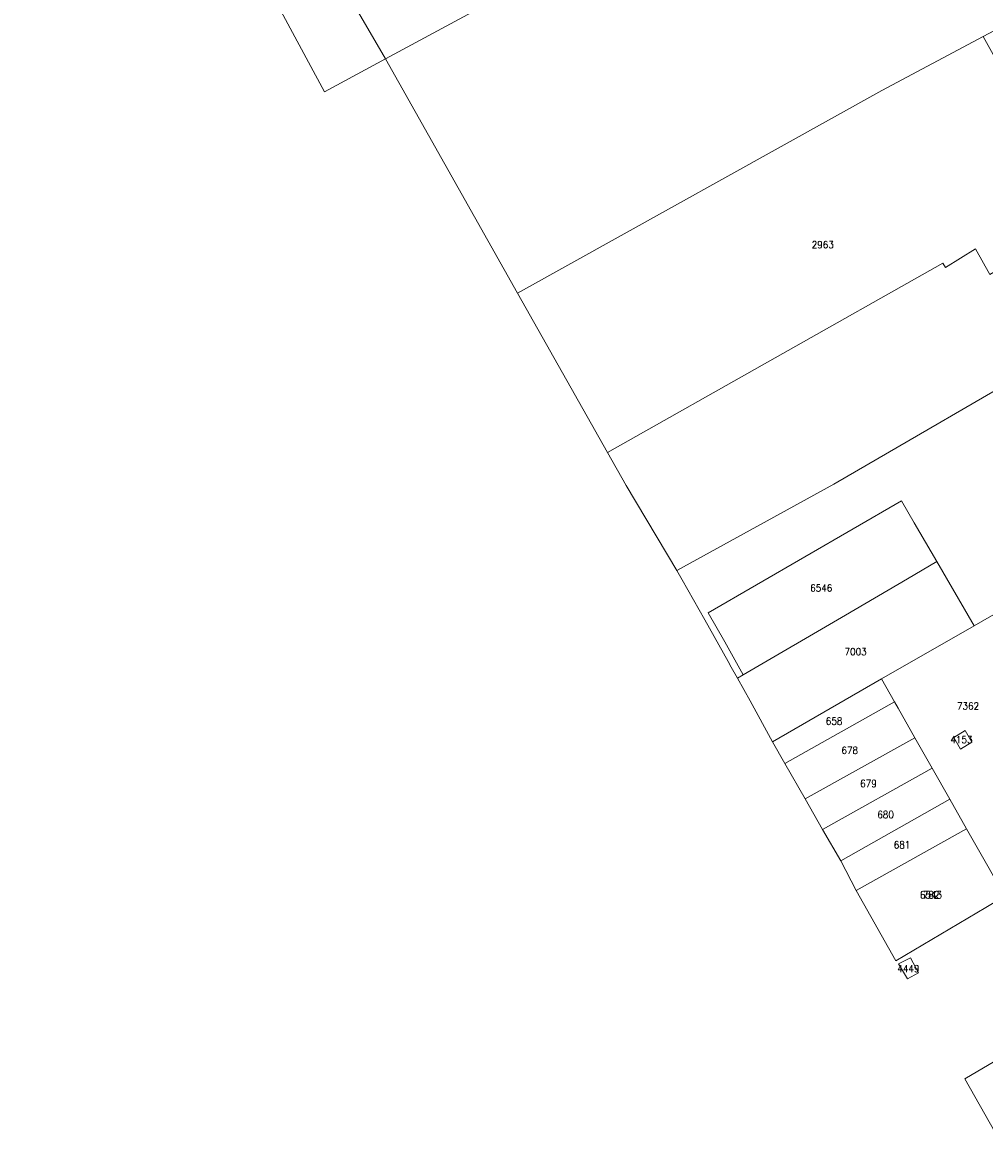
# Model space of a CAD drawing. Header units: metres. Extents: x 3 to 114181, y 112716 to 476231.
# Tile 11 of 90: x 111553 to 111689, y 475165 to 475324. Entities that reach past the tile are written whole.
import ezdxf
from ezdxf.enums import TextEntityAlignment as Align

# ---------------------------------------------------------------- set-up
doc = ezdxf.new("R2010")
doc.units = ezdxf.units.M
doc.header["$MEASUREMENT"] = 0
doc.layers.add('Kadasterperceelnummers', color=14, linetype='Continuous', lineweight=0)
doc.layers.add('Kadasterpercelen', color=14, linetype='Continuous', lineweight=13)
doc.styles.add('Style-STANDARD', font='STANDARD.shx')

msp = doc.modelspace()

# ---------------------------------------------------------------- linework, layer by layer
at = {"layer": 'Kadasterpercelen', "linetype": 'Continuous', "flags": 128}
for points in [[(111555.48, 475396.6), (111552.62, 475390.21), (111558.83, 475380.36), (111567.7, 475364.98), (111575.62, 475351.25), (111595.4, 475314.55), (111604.04, 475319.21), (111595.74, 475333.53), (111595.62, 475333.73), (111595.52, 475333.92), (111569.11, 475379.41), (111562.67, 475390.51), (111557.01, 475400.03)], [(111700.38, 475371.12), (111604.04, 475319.21), (111622.74, 475286.05), (111674.34, 475314.75), (111688.66, 475322.35), (111717.64, 475337.75), (111712.5, 475347.69)], [(111699.41, 475277.5), (111699.72, 475277.67), (111769.83, 475317.58), (111759.71, 475336.96), (111750.02, 475354.18), (111749.59, 475354.96), (111717.89, 475337.25), (111717.64, 475337.75), (111688.66, 475322.35), (111703.1, 475296.52), (111689.62, 475288.69), (111687.59, 475292.3), (111683.37, 475289.68), (111682.95, 475290.3), (111635.46, 475263.49), (111638.11, 475258.79), (111645.31, 475246.77), (111667.54, 475259)], [(111689.62, 475288.69), (111703.1, 475296.52), (111688.66, 475322.35), (111674.34, 475314.75), (111622.74, 475286.05), (111635.46, 475263.49), (111682.95, 475290.3), (111683.37, 475289.68), (111687.59, 475292.3)], [(111699.72, 475277.67), (111699.41, 475277.5), (111667.54, 475259), (111645.31, 475246.77), (111646.07, 475245.47), (111649.27, 475239.77), (111652.57, 475233.9), (111653.01, 475233.09), (111653.89, 475231.53), (111654.7, 475232), (111652.08, 475236.66), (111649.74, 475240.8), (111677.12, 475256.62), (111678.92, 475253.54), (111682.12, 475248.04), (111687.4, 475238.96), (111713.05, 475253.73)], [(111682.12, 475248.04), (111677.96, 475245.6), (111669.17, 475240.46), (111654.7, 475232), (111652.08, 475236.66), (111649.74, 475240.8), (111677.12, 475256.62), (111678.92, 475253.54)], [(111669.17, 475240.46), (111677.96, 475245.6), (111682.12, 475248.04), (111687.4, 475238.96), (111674.3, 475231.42), (111658.85, 475222.52), (111655.68, 475228.33), (111653.89, 475231.53), (111654.7, 475232)], [(111674.3, 475231.42), (111658.85, 475222.52), (111660.6, 475219.47), (111676.14, 475228.17)], [(111676.14, 475228.17), (111676.65, 475227.28), (111679.02, 475223.1), (111663.48, 475214.44), (111660.6, 475219.47)], [(111684.54, 475223.14), (111685.49, 475221.5), (111687.07, 475222.48), (111686.12, 475224.12)], [(111679.02, 475223.1), (111663.48, 475214.44), (111665.94, 475210.13), (111681.46, 475218.79)], [(111681.46, 475218.79), (111665.94, 475210.13), (111668.5, 475205.66), (111683.95, 475214.41)], [(111683.95, 475214.41), (111686.33, 475210.21), (111670.68, 475201.48), (111668.5, 475205.66)], [(111689.15, 475205.24), (111691.74, 475200.68), (111689.05, 475199.08), (111676.32, 475191.5), (111670.68, 475201.48), (111686.33, 475210.21)], [(111686.33, 475210.21), (111670.68, 475201.48), (111676.32, 475191.5), (111689.05, 475199.08), (111691.74, 475200.68), (111689.15, 475205.24)], [(111677.98, 475188.96), (111679.53, 475189.8), (111678.39, 475191.93), (111676.71, 475191.07)]]:
    msp.add_lwpolyline(points, close=True, dxfattribs=at)
for points in [[(111595.74, 475333.53), (111604.04, 475319.21), (111700.38, 475371.12)], [(111698.61, 475182.16), (111686.07, 475174.79), (111691.75, 475164.82)]]:
    msp.add_lwpolyline(points, dxfattribs=at)

# ---------------------------------------------------------------- texts
at = {"layer": 'Kadasterperceelnummers', "linetype": 'Continuous', "lineweight": 0, "style": 'Style-STANDARD'}
for s, p in [('2963', (111665.96, 475292.92)), ('6546', (111665.75, 475244.31)), ('7003', (111670.62, 475235.28)), ('7362', (111686.54, 475227.61)), ('658', (111667.57, 475225.45)), ('4153', (111685.61, 475222.81)), ('678', (111669.79, 475221.3)), ('679', (111672.44, 475216.62)), ('680', (111674.86, 475212.23)), ('681', (111677.19, 475207.94)), ('6543', (111681.29, 475200.86)), ('782', (111681.31, 475200.86)), ('4449', (111678.09, 475190.41))]:
    msp.add_text(s, height=1, dxfattribs=at).set_placement(p, align=Align.MIDDLE_CENTER)

doc.saveas('drawing.dxf')
